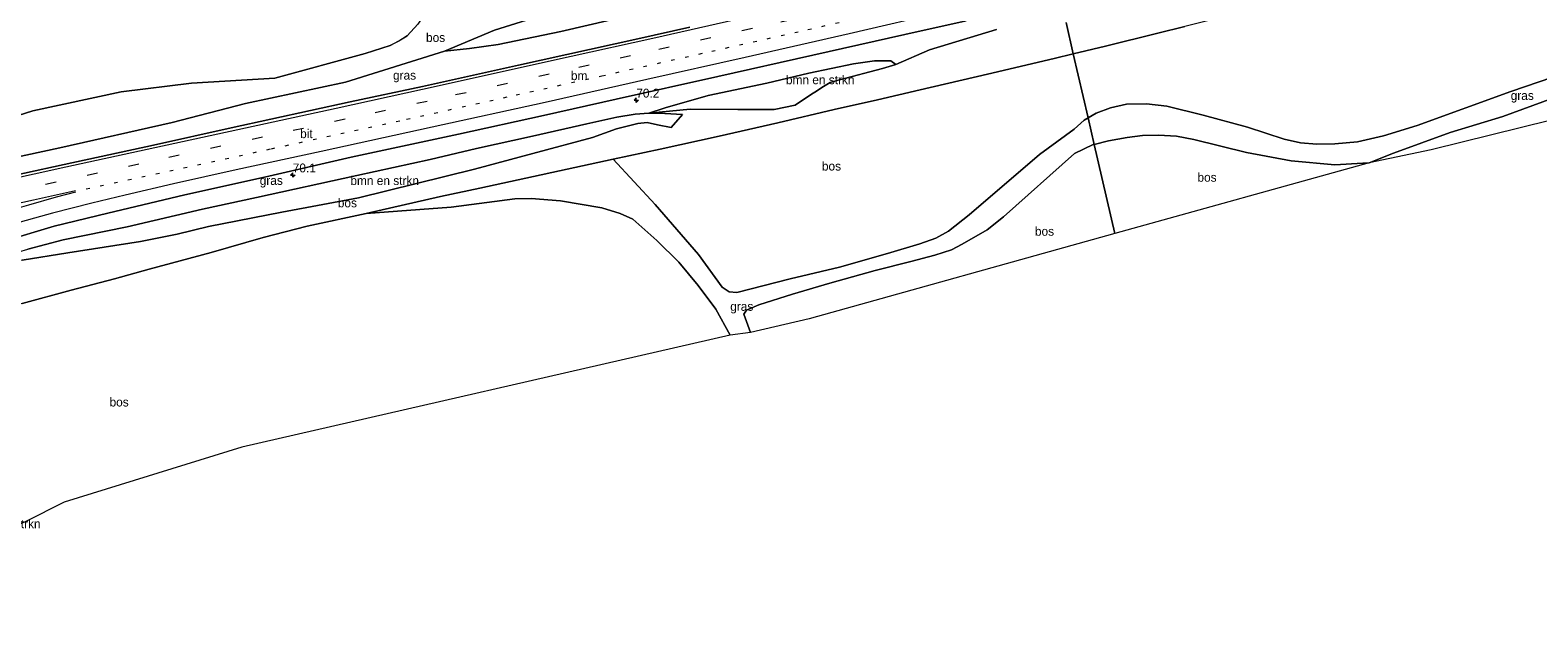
# Model space of a CAD drawing. Header units: millimetres. Extents: x 180000 to 190000, y 466229 to 468626.
# Tile 59 of 202: x 182240 to 182665, y 467896 to 468062. Entities that reach past the tile are written whole.
import ezdxf
from ezdxf.enums import TextEntityAlignment as Align

# ---------------------------------------------------------------- set-up
doc = ezdxf.new("R2010")
doc.units = ezdxf.units.MM
doc.linetypes.add('13strp', pattern=[4, 1, -3])
doc.linetypes.add('39strp', pattern=[12, 3, -9])
for name, color, linetype, lineweight in [('af-bs-rasterhekwerk', 8, 'hekwerk', 18), ('as-bs-kilometr', 13, 'Continuous', 18), ('bp-b5-bomenstruiken', 93, 'Continuous', 18), ('bp-b5-bos', 93, 'Continuous', 18), ('bp-b5-grasland', 93, 'Continuous', 18), ('gw-bs-kruinlijn', 93, 'Continuous', 18), ('gw-bs-teenlijn', 93, 'Continuous', 18), ('kd-bs-opnamedtmgrens', 173, 'Continuous', 18), ('mk-bs-13streep 0.45', 8, '13strp', 18), ('mk-bs-39streep 0.15', 8, '39strp', 18), ('mk-bs-streep 0.15', 8, 'Continuous', 18), ('og-bs-hulpgeometrie', 53, 'Continuous', 18), ('vh-b5-verh_soort', 8, 'Continuous', 18)]:
    doc.layers.add(name, color=color, linetype=linetype, lineweight=lineweight)
doc.styles.add('rtw_iso', font='iso-rtw.shx')
doc.linetypes.add('hekwerk', pattern='A,7,-1.5,[1,RTW.shx,S=0.75,R=0,X=0,Y=0],-1.5', length=10)

# ---------------------------------------------------------------- blocks, each defined once
blk = doc.blocks.new('dtbattr-r')
at = {"style": 'rtw_iso'}
blk.add_attdef('TAG', text='', height=2.5, dxfattribs=at).set_placement((0, 0), align=Align.MIDDLE_CENTER)
blk = doc.blocks.new('d33az_ACAD_1_FMEBLOCK78')
at = {"layer": 'bp-b5-bos'}
for points in [[(179.84, 68.03, 37.94), (183.54, 51.98, 39.61), (181.49, 50.95, 39.77), (180.25, 50.06, 39.97), (178.74, 48.71, 40.01), (176.66, 47.24, 39.96), (174.66, 45.73, 39.94), (173.14, 44.35, 39.93), (171.53, 42.89, 39.96), (170.23, 42.12, 40.01), (168.75, 41.51, 40.06), (167.14, 41.38, 40.12), (165.26, 41.92, 40.11), (163.43, 42.47, 40.12), (161.34, 43.33, 40.11), (159.09, 44.9, 39.95), (157.54, 46.69, 39.72), (156.77, 49.15, 39.41), (156.29, 52.87, 39.13), (155.74, 56.21, 38.92), (155.04, 58.07, 38.53), (154.13, 58.43, 38.4), (153.43, 58.26, 38.31), (153.14, 57.96, 38.22), (152.68, 57.37, 38.06), (152.48, 56.91, 37.95), (151.97, 53, 38.14), (152.22, 50.67, 38.17), (152.7, 47.89, 38.15), (153.2, 46.02, 38.1), (154, 44.39, 37.98), (154.79, 42.61, 37.82), (155.79, 41.02, 37.68), (157.29, 38.67, 37.45), (158.77, 37.43, 37.24), (160.6, 36.11, 37.08), (162.14, 35.01, 36.95), (163.66, 33.73, 36.76), (164.65, 32.97, 36.65), (168.33, 31.28, 36.47), (171.73, 30.28, 36.36), (174.54, 30.68, 36.16), (176.64, 31.55, 36.08), (178.52, 32.41, 36.04), (181.36, 33.26, 35.98), (183.75, 33.69, 36), (187.45, 34.97, 35.99), (191.05, 19.33, 35.75), (177.46, 16.19, 35.89), (166.13, 13.24, 35.99), (160.09, 14.02, 35.96), (156.03, 15.63, 36.01), (151.75, 16.63, 36.07), (149.75, 16.65, 36.14), (146.19, 16.12, 36.17), (143.45, 15.34, 36.2), (135.2, 11.05, 36.3), (122.77, 7.22, 36.23), (110.45, 2.35, 36.36), (102.96, 1.75, 36.57), (98.75, 3.41, 36.79), (95.91, 4.4, 36.88), (92.93, 4.98, 36.82), (90.87, 5.05, 36.75), (67.36, 5.55, 35.68), (53.06, 3.44, 35.5), (37.59, -0.27, 35.55), (23.08, -7.57, 35.84), (16.76, -17.44, 36.9), (13.73, -20.7, 37.14), (11.44, -22.15, 37.29), (8.95, -23.42, 37.39), (1.92, -25.67, 37.52), (-23.56, -32.66, 37.21), (-47, -34.07, 36.17), (-66.79, -36.5, 35.8), (-91.71, -41.87, 35.55), (-105.76, -46.26, 35.59), (-119.18, -48.81, 35.5), (-136.96, -50.91, 35.41), (-145.8, -51.33, 35.53), (-149.03, -52.14, 35.49), (-152.75, -54.21, 35.66), (-153.81, -55.25, 35.85), (-154.94, -56.71, 35.94), (-155.77, -57.94, 36.08), (-156.98, -61.43, 36.94), (-157.57, -65.67, 37.51), (-167.59, -68.03, 37.69), (-168.65, -62.24, 39.6), (-169.17, -60.89, 39.89), (-170.08, -59.17, 40.22), (-171.16, -58.03, 40.55), (-172.59, -57.31, 41.1), (-173.99, -56.76, 41.41), (-176.18, -56.06, 41.76), (-178.71, -55.48, 41.99), (-178.7, -54.53, 41.99), (-179.13, -53.58, 41.99), (-179.78, -52.99, 41.99), (-181.91, -52.52, 41.99), (-190.55, -11.38, 36.58), (-187.59, -11.53, 36.5), (-185.09, -11.59, 36.5), (-181.51, -13.16, 36.38), (-179.99, -13.3, 36.38), (-178.08, -13.79, 36.37), (-174.82, -14.62, 36.33), (-172.3, -15.26, 36.32), (-168.98, -17.29, 36.39), (-166.09, -18.33, 36.39), (-163.92, -18.69, 36.38), (-161.18, -18.54, 36.34), (-161.81, -17.6, 36.55), (-162.57, -16.37, 36.82), (-163.21, -15.28, 37.03), (-163.7, -14.37, 37.19), (-164.28, -13.44, 37.3), (-166.05, -11.99, 37.42), (-167.7, -11.35, 37.47), (-172.17, -10.44, 37.44), (-175.31, -10.04, 37.26), (-178.53, -9.44, 37.1), (-185.36, -9.08, 36.93), (-191.05, -9.01, 36.92), (-178.51, -5.32, 37.15), (-172.41, -3.8, 37.12), (-140.41, 2.21, 37.1), (-128.34, 4.63, 36.98), (-84.01, 13.45, 37.36), (-69.71, 14.8, 37.73), (-56.29, 16.45, 37.88), (-42.82, 18.6, 38.24), (-25.78, 18.71, 38.93), (-21.09, 18.36, 39.14), (-18.88, 18.11, 39.28), (-16, 17.34, 39.57), (-13.41, 15.74, 40.2), (-8.44, 15.53, 41.08), (-5.91, 15.86, 41.5), (-2.59, 16.54, 41.28), (0.64, 17.1, 41.06), (4.44, 17.12, 40.84), (8.19, 16.72, 40.95), (12.39, 14.19, 41.57), (16.32, 13.48, 42.2), (18.86, 13.84, 42.28), (21.36, 14.48, 42.1), (23.71, 15.85, 41.83), (25.7, 18.78, 41.49), (28.24, 21.26, 40.92), (31.27, 22.52, 40.57), (34.83, 23.62, 40.32), (40.93, 24.5, 40.47), (43.71, 24.92, 40.54), (47.24, 25.98, 40.45), (67.98, 33.96, 38.8), (72.77, 35.69, 38.58), (75.03, 36.73, 38.3), (77.19, 38.57, 37.87), (78.46, 40.65, 37.63), (79.13, 42.29, 37.51), (79.49, 43.76, 37.43), (81.03, 46.59, 37.45), (99.55, 50.5, 37.59), (110.86, 52.9, 37.72), (106.66, 49.97, 37.4), (105.94, 48.93, 37.27), (105.57, 47.83, 37.17), (105.5, 46.15, 37.06), (105.77, 44.94, 36.97), (107.28, 44.02, 36.92), (111.19, 42.22, 36.94), (118.5, 38.64, 37.01), (126.99, 35.2, 36.92), (132.68, 34.45, 37), (136.1, 34.13, 36.98), (139.14, 33.75, 36.91), (141.7, 33.4, 36.84), (144.24, 33.76, 36.94), (145.67, 34.5, 37.12), (147.05, 36.29, 37.35), (147.99, 37.9, 37.53), (148.7, 39.47, 37.69), (150.69, 44.09, 37.91), (150.71, 46.36, 37.99), (150.1, 48.33, 38.05), (149.01, 50.24, 38.09), (147.46, 51.77, 38.07), (146.4, 53.1, 38.01), (145.38, 54.73, 37.94), (144.52, 56.3, 37.93), (141.51, 58.55, 37.99), (140.23, 59.02, 38), (136.96, 58.8, 37.92), (161.21, 64.1, 37.87)], [(113.05, 35.83, 36.56), (110.44, 36.33, 36.65), (108.25, 36.06, 36.65), (106.85, 35.45, 36.47), (105.42, 34.72, 36.21), (102.84, 33.64, 35.96), (99.72, 32.41, 35.75), (97.47, 31.14, 35.76), (92.94, 25.75, 35.95), (91.46, 19.87, 36.24), (91.93, 18.7, 36.34), (92.53, 18.22, 36.47), (94.42, 17.53, 36.56), (97.69, 15.94, 36.61), (99.88, 15.35, 36.66), (102.36, 14.44, 36.61), (105.3, 13.17, 36.56), (112.5, 12.41, 36.47), (115.61, 12.73, 36.5), (118.44, 13.26, 36.52), (121.22, 14.01, 36.48), (123.14, 15.18, 36.43), (124.5, 17.1, 36.41), (125.08, 20.06, 36.41), (124.6, 23.19, 36.37), (124.04, 25.57, 36.47), (122.73, 27.66, 36.61), (120.89, 30.13, 36.65), (118.66, 32.73, 36.65), (115.97, 34.85, 36.6)], [(-160.43, -16.11, 36.48), (-159.01, -17.42, 36.17), (-158.86, -17.33, 36.06), (-158.79, -17.29, 36.05), (-157.91, -15.87, 35.73), (-156.64, -13.87, 35.56), (-155.11, -12.37, 35.49), (-153.71, -11.59, 35.41), (-151.99, -10.98, 35.31), (-149.89, -10.22, 35.2), (-147.44, -9.45, 35.09), (-145.25, -8.95, 34.97), (-142.09, -7.5, 34.94), (-139.38, -6.24, 34.92), (-136.93, -5.27, 34.93), (-134.18, -4.57, 34.95), (-132.27, -4.21, 34.99), (-129.36, -3.58, 35.05), (-118.32, 0.06, 35.33), (-105.83, 5.4, 36.71), (-105.94, 6.4, 36.79), (-106.88, 6.75, 36.84), (-109.08, 6.85, 36.85), (-112.4, 6.43, 36.84), (-119.39, 5.29, 36.86), (-123.06, 4.54, 36.86), (-126.49, 3.49, 36.83), (-134.7, 1.3, 36.8), (-139.13, 0.39, 36.78), (-142.32, -0.71, 36.86), (-145.78, -2.11, 36.91), (-148.31, -3.09, 37.01), (-151.39, -4.39, 37.05), (-157.63, -7.69, 37.01), (-160.98, -9.33, 36.97), (-162, -10.51, 36.94), (-162.27, -11.7, 36.91), (-162, -12.73, 36.84), (-161.63, -13.98, 36.75), (-161.21, -14.91, 36.62)], [(-130.67, -15.26, 35.17), (-132.19, -18.11, 35.19), (-133.16, -20.38, 35.3), (-133.99, -22.66, 35.57), (-134.6, -25.82, 35.7), (-134.52, -27.98, 35.87), (-134.24, -29.47, 36.06), (-133.72, -31.76, 36.08), (-131.82, -36.45, 36.06), (-129.98, -39.9, 36), (-127.89, -42.5, 35.86), (-125.85, -43.77, 35.72), (-121.32, -44.42, 35.65), (-117.53, -44.48, 35.68), (-114.76, -44.88, 35.77), (-111.74, -45.18, 35.79), (-109.7, -44.69, 35.68), (-107.75, -43.4, 35.63), (-106.07, -41.54, 35.67), (-104.04, -38.22, 35.64), (-103.52, -34.92, 35.69), (-103.59, -32.01, 35.75), (-103.54, -25.7, 36.13), (-105.16, -18.25, 36.55), (-105.63, -17.67, 36.65), (-106.13, -17.44, 36.76), (-106.52, -17.33, 36.8), (-107.8, -18.47, 37.03), (-108.06, -19.74, 37.24), (-108.17, -21.37, 37.44), (-108.17, -25.04, 37.65), (-108.64, -29.72, 37.72), (-110.17, -34.45, 37.77), (-111.86, -35.62, 37.88), (-114.28, -35.74, 37.88), (-119.26, -35.8, 37.8), (-123.24, -36.59, 37.74), (-124.47, -36, 37.76), (-125.27, -34.9, 37.73), (-125.73, -33.25, 37.74), (-125.92, -31.25, 37.75), (-123.1, -22.92, 37.81), (-122.32, -19.32, 37.99), (-119.46, -13.25, 37.67), (-118.54, -11.26, 37.54), (-117.99, -9.32, 37.45), (-117.49, -7.84, 37.38), (-116.43, -5.89, 37.32), (-114.91, -4.22, 37.33), (-112.9, -2.68, 37.41), (-109.79, -1.35, 37.62), (-107.79, -1.6, 37.58), (-105.52, -3.16, 37.43), (-103.94, -4.24, 37.27), (-102.79, -4.78, 37.1), (-100.22, -5.72, 36.91), (-99.02, -5.71, 36.82), (-98.13, -5.59, 36.75), (-96.46, -4.94, 36.54), (-95.68, -4.04, 36.45), (-96.78, -2.32, 36.33), (-98.53, -0.26, 36.31), (-100.01, 0.96, 36.33), (-101.52, 1.78, 36.38), (-102.62, 2.46, 36.42), (-103.86, 3.2, 36.47), (-104.99, 3.75, 36.47), (-105.85, 3.92, 36.49), (-107.15, 3.71, 36.49), (-109.22, 3.16, 36.41), (-110.81, 2.47, 36.32), (-112.34, 1.71, 36.23), (-114.05, 0.81, 36.05), (-115.3, 0.1, 35.85), (-117.26, -1.34, 35.6), (-118.84, -2.7, 35.49), (-123.94, -7.42, 35.35)]]:
    blk.add_polyline3d(points, close=True, dxfattribs=at)
blk = doc.blocks.new('dtbattr-l')
at = {"style": 'rtw_iso'}
blk.add_attdef('TAG', (0, 0), '', height=2.5, dxfattribs=at)
blk = doc.blocks.new('hecto')
for p, q in [((0, 0.625), (-0.625, 0)), ((0, -0.625), (0, 0.625)), ((-0.625, 0), (0.625, 0)), ((0.625, 0), (0, -0.625))]:
    blk.add_line(p, q)
blk = doc.blocks.new('dtbattr')
at = {"style": 'rtw_iso'}
blk.add_attdef('TAG', (0.59, 0.87), '', height=2.5, dxfattribs=at)

msp = doc.modelspace()

# ---------------------------------------------------------------- linework, layer by layer
at = {"layer": 'af-bs-rasterhekwerk'}
for points in [[(182623.19, 468077.87, 41.91), (182609.74, 468074.39, 41.93), (182598.2, 468071.54, 42.01), (182590.7, 468069.7, 42.43), (182585.53, 468068.35, 42.24), (182577.52, 468066.45, 42.25), (182571.76, 468065, 41.55), (182565.74, 468063.53, 40.59), (182558.19, 468061.66, 39.69), (182543.44, 468057.99, 39.05), (182534.35, 468055.81, 38.73)], [(182534.35, 468055.81, 38.73), (182529, 468054.52, 38.54), (182510.23, 468050.11, 38.6), (182491.21, 468045.61, 38.06), (182479.23, 468042.86, 38.6), (182466.95, 468040.12, 39.41), (182451.15, 468036.34, 39.28), (182434.61, 468032.58, 37.46), (182417.93, 468028.89, 36.99), (182404.69, 468026.14, 36.63), (182367.17, 468017.89, 36.15), (182356.08, 468015.57, 36.72), (182335.17, 468010.81, 36.22), (182318.5, 468007.16, 36.06), (182306.13, 468003.98, 36.01), (182291.43, 467999.82, 35.9)], [(182291.43, 467999.82, 35.9), (182274.03, 467995.08, 35.68), (182264.25, 467992.36, 36.59), (182251.99, 467989.14, 38.91), (182238.16, 467985.37, 39.63), (182226.88, 467982.2, 39.78), (182216.75, 467979.3, 39.25), (182199.67, 467974.2, 37.14), (182191.03, 467971.64, 35.11), (182186.45, 467970.22, 34.83), (182173.86, 467966.78, 34.95), (182165.75, 467958.9, 35.09)]]:
    msp.add_polyline3d(points, dxfattribs=at)
at = {"layer": 'bp-b5-bomenstruiken'}
msp.add_polyline3d([(182455.97, 468041.37, 40.31), (182450.12, 468040.11, 40.4), (182439.84, 468040.13, 39.97), (182426.45, 468040.23, 39.11), (182414.81, 468039.11, 38.48), (182419.37, 468040.6, 38.7), (182431.5, 468044.06, 38.73), (182447.98, 468047.53, 38.81), (182459.89, 468050.37, 38.84), (182472.46, 468053.01, 38.8), (182478.39, 468053.87, 38.77), (182482.93, 468053.82, 38.85), (182484.34, 468052.79, 38.81), (182480.59, 468051.69, 39.18), (182468.47, 468048.46, 39.38), (182465.83, 468047.7, 39.5), (182463.47, 468046.33, 39.76), (182461.99, 468045.29, 39.93), (182460.62, 468044.43, 40.08)], close=True, dxfattribs=at)
msp.add_polyline3d([(182239.77, 468000.73, 37.91), (182249.73, 468003.31, 38.01), (182267.83, 468007.02, 38.15), (182289.04, 468012, 38.34), (182304.24, 468015.33, 38.35), (182332.47, 468021.46, 38.2), (182353.2, 468026.01, 38.3), (182366.23, 468029.11, 38.25), (182381.95, 468032.58, 38.31), (182397.31, 468036.04, 38.43), (182405.75, 468037.95, 38.47), (182410.92, 468038.84, 38.43), (182414.81, 468039.11, 38.48), (182419.26, 468039.01, 38.53), (182424.26, 468038.73, 38.57), (182421.08, 468035.08, 37.4), (182417.23, 468035.77, 37.16), (182414.34, 468036.42, 37.39), (182411.69, 468036.18, 37.54), (182405.7, 468034.63, 37.19), (182398.87, 468032.2, 36.69), (182382.1, 468027.73, 36.22), (182365.62, 468023.32, 36.33), (182333, 468015.19, 36.23), (182311.35, 468011.12, 36.03), (182290.66, 468007.13, 36.11), (182281.88, 468004.93, 36.13), (182271.58, 468002.92, 36.23), (182251.07, 467999.72, 36.35), (182238.2, 467997.64, 37.07)], dxfattribs=at)
at = {"layer": 'bp-b5-bos'}
for points in [[(182364.23, 468057.31, 38.27), (182357.21, 468056.56, 38.33), (182371.28, 468062.45, 38.7), (182384.79, 468066.72, 38.73), (182389.44, 468067.56, 38.74), (182394.83, 468068.44, 38.7), (182409.43, 468071.88, 38.58), (182415.2, 468073.72, 38.58), (182420.56, 468075.05, 38.58), (182425.38, 468075.28, 38.52), (182427.98, 468075.2, 38.45), (182431.69, 468074.84, 38.33), (182438.63, 468073.98, 38.19), (182410.6, 468066.92, 38.41), (182390, 468062.14, 38.42), (182372.29, 468058.46, 38.31)], [(182454.62, 467992.38, 37.24), (182439.55, 467988.48, 37.95), (182437.4, 467988.69, 37.97), (182435.4, 467990.02, 37.98), (182428.8, 467999.26, 37.38), (182416.52, 468013.36, 36.56), (182404.69, 468026.14, 36.63), (182417.93, 468028.89, 36.99), (182434.61, 468032.58, 37.46), (182451.15, 468036.34, 39.28), (182466.95, 468040.12, 39.41), (182479.23, 468042.86, 38.6), (182491.21, 468045.61, 38.06), (182510.23, 468050.11, 38.6), (182529, 468054.52, 38.54), (182534.35, 468055.81, 38.73), (182538.51, 468037.75, 38.06), (182537.41, 468037.1, 37.98), (182534.56, 468034.59, 37.82), (182524.79, 468027.4, 37.95), (182505.02, 468010.43, 37.4), (182499.22, 468005.76, 37.31), (182495.62, 468003.85, 37.32), (182491.1, 468002.19, 37.29), (182481.99, 467999.48, 37.11), (182468.45, 467995.64, 36.94)], [(182635.23, 468028.7, 38.23), (182617.71, 468025.09, 38.7), (182624.57, 468027.82, 38.33), (182640.5, 468033.65, 38.33), (182655.41, 468038.11, 38.29), (182681.75, 468047.83, 38.02), (182697.55, 468052.71, 38.09), (182701.02, 468052.95, 38.13), (182704.8, 468052.06, 38.13), (182708.71, 468049.61, 38.21), (182711.14, 468047.54, 38.44)], [(182459.93, 467981.09, 37.55), (182443.42, 467977.26, 38.82), (182441.5, 467982.38, 38.26), (182442.31, 467983.48, 38.04), (182445.74, 467984.98, 37.84), (182455.29, 467988.02, 37.25), (182465.75, 467991.1, 37.01), (182478.55, 467994.66, 37.39), (182488.55, 467997.24, 37.22), (182495.32, 467999.03, 37.32), (182500, 468000.57, 37.36), (182503.05, 468002.16, 37.38), (182510.11, 468006.19, 37.45), (182514.74, 468009.85, 37.45), (182534.74, 468027.71, 37.6), (182539.96, 468030.2, 37.68), (182540.23, 468030.27, 37.69), (182546.02, 468005.1, 38.18)], [(182595.79, 468025.64, 40.47), (182608.04, 468024.47, 39.4), (182615.93, 468024.99, 38.88), (182617.71, 468025.09, 38.7), (182546.02, 468005.1, 38.18), (182540.23, 468030.27, 37.69), (182544.25, 468031.24, 37.8), (182549.51, 468032.2, 37.98), (182553.89, 468032.79, 38.35), (182558.41, 468032.89, 38.86), (182563.46, 468032.6, 39.26), (182568.29, 468031.69, 39.35), (182583.13, 468028.01, 40.22)]]:
    msp.add_polyline3d(points, close=True, dxfattribs=at)
for points in [[(182384.79, 468066.72, 38.73), (182371.28, 468062.45, 38.7), (182357.21, 468056.56, 38.33), (182347.9, 468053.69, 38.22), (182329.3, 468047.83, 38.13), (182301.15, 468041.81, 37.98), (182280.45, 468036.4, 38.12), (182248.83, 468029.27, 37.91), (182226.09, 468024.45, 37.9)], [(182227.17, 468035.31, 35.59), (182241.23, 468039.71, 35.55), (182266.14, 468045.07, 35.8), (182285.93, 468047.5, 36.17), (182309.38, 468048.91, 37.21), (182334.85, 468055.91, 37.52), (182341.88, 468058.16, 37.39), (182344.37, 468059.43, 37.29), (182346.66, 468060.87, 37.14), (182349.69, 468064.13, 36.9)], [(182532.32, 468064.65, 39.63), (182534.35, 468055.81, 38.73), (182529, 468054.52, 38.54), (182510.23, 468050.11, 38.6), (182491.21, 468045.61, 38.06), (182479.23, 468042.86, 38.6), (182466.95, 468040.12, 39.41), (182451.15, 468036.34, 39.28), (182434.61, 468032.58, 37.46), (182417.93, 468028.89, 36.99), (182404.69, 468026.14, 36.63), (182367.17, 468017.89, 36.15), (182356.08, 468015.57, 36.72), (182335.17, 468010.81, 36.22), (182318.5, 468007.16, 36.06), (182306.13, 468003.98, 36.01), (182291.43, 467999.82, 35.9), (182274.03, 467995.08, 35.68), (182264.25, 467992.36, 36.59), (182251.99, 467989.14, 38.91), (182238.16, 467985.37, 39.63)], [(182565.74, 468063.53, 40.59), (182558.19, 468061.66, 39.69), (182543.44, 468057.99, 39.05), (182534.35, 468055.81, 38.73), (182532.32, 468064.65, 39.63)], [(182688.73, 468055.84, 38.13), (182657.65, 468045.16, 38.21), (182631.21, 468035.62, 38.32), (182621.8, 468032.7, 38.47), (182614.44, 468031.03, 38.78), (182608.02, 468030.38, 39.6), (182602.93, 468030.35, 40.21), (182598.33, 468030.67, 40.33), (182593.77, 468031.78, 40.38), (182583.43, 468035.13, 39.97), (182570.99, 468038.53, 39.29), (182560.71, 468041.04, 39.09), (182554.98, 468041.73, 39.05), (182549.38, 468041.59, 38.81), (182544.86, 468040.61, 38.59), (182540.76, 468039.09, 38.23), (182538.51, 468037.75, 38.06), (182534.35, 468055.81, 38.73), (182543.44, 468057.99, 39.05), (182558.19, 468061.66, 39.69), (182565.74, 468063.53, 40.59)], [(182238.2, 467997.64, 37.07), (182251.07, 467999.72, 36.35), (182271.58, 468002.92, 36.23), (182281.88, 468004.93, 36.13), (182290.66, 468007.13, 36.11), (182311.35, 468011.12, 36.03), (182333, 468015.19, 36.23), (182365.62, 468023.32, 36.33), (182382.1, 468027.73, 36.22), (182398.87, 468032.2, 36.69), (182405.7, 468034.63, 37.19), (182411.69, 468036.18, 37.54), (182414.34, 468036.42, 37.39), (182417.23, 468035.77, 37.16), (182421.08, 468035.08, 37.4), (182424.26, 468038.73, 38.57), (182419.26, 468039.01, 38.53), (182414.81, 468039.11, 38.48), (182426.45, 468040.23, 39.11), (182439.84, 468040.13, 39.97), (182450.12, 468040.11, 40.4), (182455.97, 468041.37, 40.31), (182460.62, 468044.43, 40.08), (182461.99, 468045.29, 39.93), (182463.47, 468046.33, 39.76), (182465.83, 468047.7, 39.5), (182468.47, 468048.46, 39.38), (182480.59, 468051.69, 39.18), (182484.34, 468052.79, 38.81), (182493.81, 468056.93, 38.91), (182512.7, 468062.68, 38.92)], [(182238.16, 467985.37, 39.63), (182251.99, 467989.14, 38.91), (182264.25, 467992.36, 36.59), (182274.03, 467995.08, 35.68), (182291.43, 467999.82, 35.9), (182306.13, 468003.98, 36.01), (182318.5, 468007.16, 36.06), (182335.17, 468010.81, 36.22), (182359.04, 468012.59, 36.19), (182376.97, 468014.92, 36.46), (182381.63, 468015.04, 36.42), (182389.84, 468014.31, 36.39), (182401.51, 468012.35, 36.44), (182406.72, 468010.74, 36.62), (182410.29, 468009.2, 36.65), (182417.03, 468003.13, 36.86), (182423.24, 467997.09, 37.42), (182428.66, 467990.45, 37.94), (182433.68, 467983.83, 38.3), (182437.65, 467976.51, 38.77), (182300.12, 467944.91, 38.83), (182250.04, 467929.33, 35.35), (182239.01, 467923.81, 35.16)]]:
    msp.add_polyline3d(points, dxfattribs=at)
at = {"layer": 'bp-b5-grasland'}
for points in [[(182426.28, 468063.35, 38.65), (182411.64, 468060.06, 38.63), (182378.01, 468052.59, 38.59), (182350.96, 468046.61, 38.54), (182330.63, 468042.23, 38.51), (182297.1, 468034.93, 38.44), (182275.21, 468030.08, 38.42), (182250.06, 468024.58, 38.34), (182216.4, 468017.26, 38.25)], [(182226.09, 468024.45, 37.9), (182248.83, 468029.27, 37.91), (182280.45, 468036.4, 38.12), (182301.15, 468041.81, 37.98), (182329.3, 468047.83, 38.13), (182347.9, 468053.69, 38.22), (182357.21, 468056.56, 38.33), (182364.23, 468057.31, 38.27), (182372.29, 468058.46, 38.31), (182390, 468062.14, 38.42), (182410.6, 468066.92, 38.41)], [(182232.84, 468002.87, 38.35), (182247.25, 468007.24, 38.44), (182262.3, 468010.88, 38.57), (182284.04, 468016.03, 38.62), (182306.48, 468021.07, 38.7), (182330.9, 468026.62, 38.73), (182361.11, 468033.19, 38.79), (182385.1, 468038.44, 38.85), (182405.57, 468043, 38.94), (182434.17, 468049.4, 38.94), (182461.02, 468055.44, 38.97), (182486.94, 468061.28, 39.04), (182504.19, 468065.15, 39.05)], [(182512.7, 468062.68, 38.92), (182493.81, 468056.93, 38.91), (182484.34, 468052.79, 38.81), (182482.93, 468053.82, 38.85), (182478.39, 468053.87, 38.77), (182472.46, 468053.01, 38.8), (182459.89, 468050.37, 38.84), (182447.98, 468047.53, 38.81), (182431.5, 468044.06, 38.73), (182419.37, 468040.6, 38.7), (182414.81, 468039.11, 38.48), (182410.92, 468038.84, 38.43), (182405.75, 468037.95, 38.47), (182397.31, 468036.04, 38.43), (182381.95, 468032.58, 38.31), (182366.23, 468029.11, 38.25), (182353.2, 468026.01, 38.3), (182332.47, 468021.46, 38.2), (182304.24, 468015.33, 38.35), (182289.04, 468012, 38.34), (182267.83, 468007.02, 38.15), (182249.73, 468003.31, 38.01), (182239.77, 468000.73, 37.91)], [(182681.75, 468047.83, 38.02), (182655.41, 468038.11, 38.29), (182640.5, 468033.65, 38.33), (182624.57, 468027.82, 38.33), (182617.71, 468025.09, 38.7), (182615.93, 468024.99, 38.88), (182608.04, 468024.47, 39.4), (182595.79, 468025.64, 40.47), (182583.13, 468028.01, 40.22), (182568.29, 468031.69, 39.35), (182563.46, 468032.6, 39.26), (182558.41, 468032.89, 38.86), (182553.89, 468032.79, 38.35), (182549.51, 468032.2, 37.98), (182544.25, 468031.24, 37.8), (182540.23, 468030.27, 37.69), (182538.51, 468037.75, 38.06), (182540.76, 468039.09, 38.23), (182544.86, 468040.61, 38.59), (182549.38, 468041.59, 38.81), (182554.98, 468041.73, 39.05), (182560.71, 468041.04, 39.09), (182570.99, 468038.53, 39.29), (182583.43, 468035.13, 39.97), (182593.77, 468031.78, 40.38), (182598.33, 468030.67, 40.33), (182602.93, 468030.35, 40.21), (182608.02, 468030.38, 39.6), (182614.44, 468031.03, 38.78), (182621.8, 468032.7, 38.47), (182631.21, 468035.62, 38.32), (182657.65, 468045.16, 38.21), (182688.73, 468055.84, 38.13)]]:
    msp.add_polyline3d(points, dxfattribs=at)
msp.add_polyline3d([(182465.75, 467991.1, 37.01), (182455.29, 467988.02, 37.25), (182445.74, 467984.98, 37.84), (182442.31, 467983.48, 38.04), (182441.5, 467982.38, 38.26), (182443.42, 467977.26, 38.82), (182437.65, 467976.51, 38.77), (182433.68, 467983.83, 38.3), (182428.66, 467990.45, 37.94), (182423.24, 467997.09, 37.42), (182417.03, 468003.13, 36.86), (182410.29, 468009.2, 36.65), (182406.72, 468010.74, 36.62), (182401.51, 468012.35, 36.44), (182389.84, 468014.31, 36.39), (182381.63, 468015.04, 36.42), (182376.97, 468014.92, 36.46), (182359.04, 468012.59, 36.19), (182335.17, 468010.81, 36.22), (182356.08, 468015.57, 36.72), (182367.17, 468017.89, 36.15), (182404.69, 468026.14, 36.63), (182416.52, 468013.36, 36.56), (182428.8, 467999.26, 37.38), (182435.4, 467990.02, 37.98), (182437.4, 467988.69, 37.97), (182439.55, 467988.48, 37.95), (182454.62, 467992.38, 37.24), (182468.45, 467995.64, 36.94), (182481.99, 467999.48, 37.11), (182491.1, 468002.19, 37.29), (182495.62, 468003.85, 37.32), (182499.22, 468005.76, 37.31), (182505.02, 468010.43, 37.4), (182524.79, 468027.4, 37.95), (182534.56, 468034.59, 37.82), (182537.41, 468037.1, 37.98), (182538.51, 468037.75, 38.06), (182540.23, 468030.27, 37.69), (182539.96, 468030.2, 37.68), (182534.74, 468027.71, 37.6), (182514.74, 468009.85, 37.45), (182510.11, 468006.19, 37.45), (182503.05, 468002.16, 37.38), (182500, 468000.57, 37.36), (182495.32, 467999.03, 37.32), (182488.55, 467997.24, 37.22), (182478.55, 467994.66, 37.39)], close=True, dxfattribs=at)
at = {"layer": 'gw-bs-kruinlijn'}
for points in [[(182226.09, 468024.45, 37.9), (182248.83, 468029.27, 37.91), (182280.45, 468036.4, 38.12), (182301.15, 468041.81, 37.98), (182329.3, 468047.83, 38.13), (182347.9, 468053.69, 38.22), (182357.21, 468056.56, 38.33), (182371.28, 468062.45, 38.7), (182384.79, 468066.72, 38.73)], [(182414.81, 468039.11, 38.48), (182426.45, 468040.23, 39.11), (182439.84, 468040.13, 39.97), (182450.12, 468040.11, 40.4), (182455.97, 468041.37, 40.31), (182460.62, 468044.43, 40.08), (182461.99, 468045.29, 39.93), (182463.47, 468046.33, 39.76), (182465.83, 468047.7, 39.5), (182468.47, 468048.46, 39.38), (182480.59, 468051.69, 39.18), (182484.34, 468052.79, 38.81)], [(182424.26, 468038.73, 38.57), (182419.26, 468039.01, 38.53), (182414.81, 468039.11, 38.48), (182410.92, 468038.84, 38.43), (182405.75, 468037.95, 38.47), (182397.31, 468036.04, 38.43), (182381.95, 468032.58, 38.31), (182366.23, 468029.11, 38.25), (182353.2, 468026.01, 38.3), (182332.47, 468021.46, 38.2), (182304.24, 468015.33, 38.35), (182289.04, 468012, 38.34)], [(182227.39, 467997.02, 38), (182232.18, 467998.5, 38.01), (182239.77, 468000.73, 37.91), (182249.73, 468003.31, 38.01), (182267.83, 468007.02, 38.15), (182289.04, 468012, 38.34)]]:
    msp.add_polyline3d(points, dxfattribs=at)
at = {"layer": 'gw-bs-teenlijn'}
for points in [[(182227.17, 468035.31, 35.59), (182241.23, 468039.71, 35.55), (182266.14, 468045.07, 35.8), (182285.93, 468047.5, 36.17), (182309.38, 468048.91, 37.21), (182334.85, 468055.91, 37.52), (182341.88, 468058.16, 37.39), (182344.37, 468059.43, 37.29), (182346.66, 468060.87, 37.14), (182349.69, 468064.13, 36.9)], [(182484.34, 468052.79, 38.81), (182482.93, 468053.82, 38.85), (182478.39, 468053.87, 38.77), (182472.46, 468053.01, 38.8), (182459.89, 468050.37, 38.84), (182447.98, 468047.53, 38.81), (182431.5, 468044.06, 38.73), (182419.37, 468040.6, 38.7), (182414.81, 468039.11, 38.48)], [(182421.08, 468035.08, 37.4), (182417.23, 468035.77, 37.16), (182414.34, 468036.42, 37.39), (182411.69, 468036.18, 37.54), (182405.7, 468034.63, 37.19), (182398.87, 468032.2, 36.69), (182382.1, 468027.73, 36.22), (182365.62, 468023.32, 36.33), (182333, 468015.19, 36.23), (182311.35, 468011.12, 36.03), (182290.66, 468007.13, 36.11)], [(182290.66, 468007.13, 36.11), (182281.88, 468004.93, 36.13), (182271.58, 468002.92, 36.23), (182251.07, 467999.72, 36.35), (182238.2, 467997.64, 37.07), (182227.39, 467997.02, 38)]]:
    msp.add_polyline3d(points, dxfattribs=at)
at = {"layer": 'kd-bs-opnamedtmgrens'}
for points in [[(182922.7, 468058.2, 39.44), (182922.57, 468054.74, 39.24), (182925.76, 468011.55, 38.84), (182888.15, 467999.76, 38.73), (182885.86, 467998.42, 38.8), (182845.32, 467985.66, 38.93), (182789.52, 468041.5, 38.22), (182788.32, 468043.62, 38.22), (182770.06, 468062.31, 38.05), (182718.34, 468049.17, 38.5), (182711.14, 468047.54, 38.44), (182635.23, 468028.7, 38.23)], [(182635.23, 468028.7, 38.23), (182617.71, 468025.09, 38.7), (182546.02, 468005.1, 38.18)], [(182546.02, 468005.1, 38.18), (182459.93, 467981.09, 37.55), (182443.42, 467977.26, 38.82), (182437.65, 467976.51, 38.77), (182300.12, 467944.91, 38.83)], [(182300.12, 467944.91, 38.83), (182250.04, 467929.33, 35.35), (182239.01, 467923.81, 35.16), (182214.11, 467913.34, 34.81), (182178.92, 467896.17, 34.3)]]:
    msp.add_polyline3d(points, dxfattribs=at)
at = {"layer": 'mk-bs-13streep 0.45'}
msp.add_polyline3d([(182256.28, 468017.69, 38.5), (182275.89, 468021.94, 38.57), (182308.43, 468029.05, 38.68), (182346.52, 468037.36, 38.72), (182377.36, 468044.2, 38.77), (182401.55, 468049.61, 38.84), (182432.5, 468056.55, 38.89), (182459.59, 468062.66, 38.91), (182485.66, 468068.66, 38.93), (182504.97, 468073.16, 38.95), (182529.05, 468078.84, 39.01)], dxfattribs=at)
at = {"layer": 'mk-bs-39streep 0.15'}
msp.add_polyline3d([(182528.22, 468082.48, 38.94), (182524.07, 468081.46, 38.95), (182501.22, 468076.08, 38.93), (182478.3, 468070.76, 38.85), (182443.93, 468062.91, 38.83), (182409.64, 468055.21, 38.77), (182386.69, 468050.08, 38.74), (182352.3, 468042.41, 38.7), (182329.18, 468037.34, 38.65), (182305.93, 468032.3, 38.62), (182271.07, 468024.7, 38.53), (182259.47, 468022.18, 38.49), (182236.29, 468017.09, 38.42), (182213.07, 468012.02, 38.39), (182178.25, 468004.48, 38.3), (182157.13, 467999.93, 38.23)], dxfattribs=at)
at = {"layer": 'mk-bs-streep 0.15'}
for points in [[(182156.39, 468003.46, 38.06), (182167.86, 468005.93, 38.19), (182186.26, 468009.89, 38.21), (182214.75, 468016.07, 38.32), (182250.49, 468023.93, 38.39), (182273.42, 468028.88, 38.44), (182326.63, 468040.5, 38.5), (182351.04, 468045.83, 38.57), (182392.91, 468055.17, 38.68), (182415.88, 468060.27, 38.68), (182444.57, 468066.71, 38.72), (182488.01, 468076.7, 38.8), (182505.76, 468080.83, 38.8), (182527.42, 468085.96, 38.82)], [(182529.57, 468076.6, 39.07), (182516.27, 468072.79, 39.05), (182500.69, 468068.32, 39.04), (182498.7, 468067.8, 39.03), (182471.24, 468061.46, 38.99), (182441.9, 468054.81, 38.95), (182414.2, 468048.6, 38.92), (182385.53, 468042.12, 38.85), (182353.76, 468035.1, 38.77), (182322.48, 468028.25, 38.76), (182298.47, 468023.06, 38.66), (182280.81, 468019.13, 38.62), (182267.26, 468015.96, 38.61), (182257.79, 468013.69, 38.56), (182246.72, 468010.85, 38.53), (182234.24, 468007.35, 38.48), (182223.66, 468004.02, 38.43), (182206.39, 467998, 38.3), (182191.11, 467992.32, 38.07), (182179.34, 467987.66, 37.97), (182168.16, 467982.67, 37.9), (182161.45, 467979.37, 37.87)], [(182253.21, 468017.15, 38.48), (182241.36, 468014.55, 38.46), (182227.98, 468011.61, 38.44), (182210.55, 468007.81, 38.43), (182198.02, 468005.06, 38.38), (182177.98, 468000.77, 38.35), (182157.88, 467996.39, 38.31)], [(182160.62, 467983.3, 38), (182162.28, 467984.14, 38.04), (182170.75, 467988.25, 38.08), (182179.72, 467992.1, 38.17), (182190.07, 467996.15, 38.27), (182199.94, 467999.89, 38.39), (182213.64, 468004.83, 38.46), (182224.51, 468008.5, 38.46), (182232.23, 468010.93, 38.47), (182240.09, 468013.23, 38.5), (182247.89, 468015.46, 38.49), (182253.29, 468016.85, 38.5)]]:
    msp.add_polyline3d(points, dxfattribs=at)
at = {"layer": 'og-bs-hulpgeometrie'}
msp.add_polyline3d([(182546.02, 468005.1, 38.18), (182540.23, 468030.27, 37.69), (182538.51, 468037.75, 38.06), (182534.35, 468055.81, 38.73), (182532.32, 468064.65, 39.63)], dxfattribs=at)
at = {"layer": 'vh-b5-verh_soort'}
for points in [[(182216.4, 468017.26, 38.25), (182250.06, 468024.58, 38.34), (182275.21, 468030.08, 38.42), (182297.1, 468034.93, 38.44), (182330.63, 468042.23, 38.51), (182350.96, 468046.61, 38.54), (182378.01, 468052.59, 38.59), (182411.64, 468060.06, 38.63), (182426.28, 468063.35, 38.65)], [(182504.19, 468065.15, 39.05), (182486.94, 468061.28, 39.04), (182461.02, 468055.44, 38.97), (182434.17, 468049.4, 38.94), (182405.57, 468043, 38.94), (182385.1, 468038.44, 38.85), (182361.11, 468033.19, 38.79), (182330.9, 468026.62, 38.73), (182306.48, 468021.07, 38.7), (182284.04, 468016.03, 38.62), (182262.3, 468010.88, 38.57), (182247.25, 468007.24, 38.44), (182232.84, 468002.87, 38.35)]]:
    msp.add_polyline3d(points, dxfattribs=at)

# ---------------------------------------------------------------- block references
at = {"layer": 'as-bs-kilometr'}
for p in [(182411.23, 468042.73, 38.66), (182314.45, 468021.63, 38.58)]:
    msp.add_blockref('hecto', p, dxfattribs=at)
ref = msp.add_blockref('dtbattr', (182411.23, 468042.73, 38.66), dxfattribs=at)
ref.add_attrib('TAG', '70.2', dxfattribs={"layer": '0', "height": 2.5, "style": 'rtw_iso'}).set_placement((182411.23, 468042.73, 38.66), align=Align.BOTTOM_LEFT)
ref = msp.add_blockref('dtbattr', (182314.45, 468021.63, 38.58), dxfattribs=at)
ref.add_attrib('TAG', '70.1', dxfattribs={"layer": '0', "height": 2.5, "style": 'rtw_iso'}).set_placement((182314.45, 468021.63, 38.58), align=Align.BOTTOM_LEFT)
at = {"layer": 'bp-b5-bomenstruiken'}
ref = msp.add_blockref('dtbattr-r', (182453.39, 468046.49, 39.29), dxfattribs=at)
ref.add_attrib('TAG', 'bmn en strkn', dxfattribs={"layer": '0', "height": 2.5, "style": 'rtw_iso'}).set_placement((182453.39, 468046.49, 39.29), align=Align.BOTTOM_LEFT)
ref = msp.add_blockref('dtbattr-r', (182330.68, 468018.06, 37.52), dxfattribs=at)
ref.add_attrib('TAG', 'bmn en strkn', dxfattribs={"layer": '0', "height": 2.5, "style": 'rtw_iso'}).set_placement((182330.68, 468018.06, 37.52), align=Align.BOTTOM_LEFT)
ref = msp.add_blockref('dtbattr-r', (182224.07, 467921.27, 35.02), dxfattribs=at)
ref.add_attrib('TAG', 'bmn en strkn', dxfattribs={"layer": '0', "height": 2.5, "style": 'rtw_iso'}).set_placement((182224.07, 467921.27, 35.02), align=Align.BOTTOM_LEFT)
at = {"layer": 'bp-b5-bos'}
msp.add_blockref('d33az_ACAD_1_FMEBLOCK78', (182332.93, 468081.57), dxfattribs=at)
ref = msp.add_blockref('dtbattr-r', (182351.99, 468058.41, 37.18), dxfattribs=at)
ref.add_attrib('TAG', 'bos', dxfattribs={"layer": '0', "height": 2.5, "style": 'rtw_iso'}).set_placement((182351.99, 468058.41, 37.18), align=Align.BOTTOM_LEFT)
ref = msp.add_blockref('dtbattr-r', (182463.53, 468022.14, 37.79), dxfattribs=at)
ref.add_attrib('TAG', 'bos', dxfattribs={"layer": '0', "height": 2.5, "style": 'rtw_iso'}).set_placement((182463.53, 468022.14, 37.79), align=Align.BOTTOM_LEFT)
ref = msp.add_blockref('dtbattr-r', (182569.34, 468018.99, 38.86), dxfattribs=at)
ref.add_attrib('TAG', 'bos', dxfattribs={"layer": '0', "height": 2.5, "style": 'rtw_iso'}).set_placement((182569.34, 468018.99, 38.86), align=Align.BOTTOM_LEFT)
ref = msp.add_blockref('dtbattr-r', (182327.14, 468011.78, 37.7), dxfattribs=at)
ref.add_attrib('TAG', 'bos', dxfattribs={"layer": '0', "height": 2.5, "style": 'rtw_iso'}).set_placement((182327.14, 468011.78, 37.7), align=Align.BOTTOM_LEFT)
ref = msp.add_blockref('dtbattr-r', (182523.55, 468003.76, 37.64), dxfattribs=at)
ref.add_attrib('TAG', 'bos', dxfattribs={"layer": '0', "height": 2.5, "style": 'rtw_iso'}).set_placement((182523.55, 468003.76, 37.64), align=Align.BOTTOM_LEFT)
ref = msp.add_blockref('dtbattr-r', (182262.83, 467955.6, 36.57), dxfattribs=at)
ref.add_attrib('TAG', 'bos', dxfattribs={"layer": '0', "height": 2.5, "style": 'rtw_iso'}).set_placement((182262.83, 467955.6, 36.57), align=Align.BOTTOM_LEFT)
at = {"layer": 'bp-b5-grasland'}
ref = msp.add_blockref('dtbattr-r', (182342.69, 468047.78, 38.18), dxfattribs=at)
ref.add_attrib('TAG', 'gras', dxfattribs={"layer": '0', "height": 2.5, "style": 'rtw_iso'}).set_placement((182342.69, 468047.78, 38.18), align=Align.BOTTOM_LEFT)
ref = msp.add_blockref('dtbattr-r', (182657.6, 468042.06, 38.72), dxfattribs=at)
ref.add_attrib('TAG', 'gras', dxfattribs={"layer": '0', "height": 2.5, "style": 'rtw_iso'}).set_placement((182657.6, 468042.06, 38.72), align=Align.BOTTOM_LEFT)
ref = msp.add_blockref('dtbattr-r', (182305.14, 468018.1, 37.9), dxfattribs=at)
ref.add_attrib('TAG', 'gras', dxfattribs={"layer": '0', "height": 2.5, "style": 'rtw_iso'}).set_placement((182305.14, 468018.1, 37.9), align=Align.BOTTOM_LEFT)
ref = msp.add_blockref('dtbattr-r', (182437.7, 467982.59, 37.34), dxfattribs=at)
ref.add_attrib('TAG', 'gras', dxfattribs={"layer": '0', "height": 2.5, "style": 'rtw_iso'}).set_placement((182437.7, 467982.59, 37.34), align=Align.BOTTOM_LEFT)
at = {"layer": 'mk-bs-13streep 0.45'}
ref = msp.add_blockref('dtbattr-l', (182392.81, 468047.65, 38.81), dxfattribs=at)
ref.add_attrib('TAG', 'bm', dxfattribs={"layer": '0', "height": 2.5, "style": 'rtw_iso'}).set_placement((182392.81, 468047.65, 38.81), align=Align.BOTTOM_LEFT)
at = {"layer": 'vh-b5-verh_soort'}
ref = msp.add_blockref('dtbattr-r', (182316.52, 468031.29, 38.45), dxfattribs=at)
ref.add_attrib('TAG', 'bit', dxfattribs={"layer": '0', "height": 2.5, "style": 'rtw_iso'}).set_placement((182316.52, 468031.29, 38.45), align=Align.BOTTOM_LEFT)

doc.saveas('drawing.dxf')
